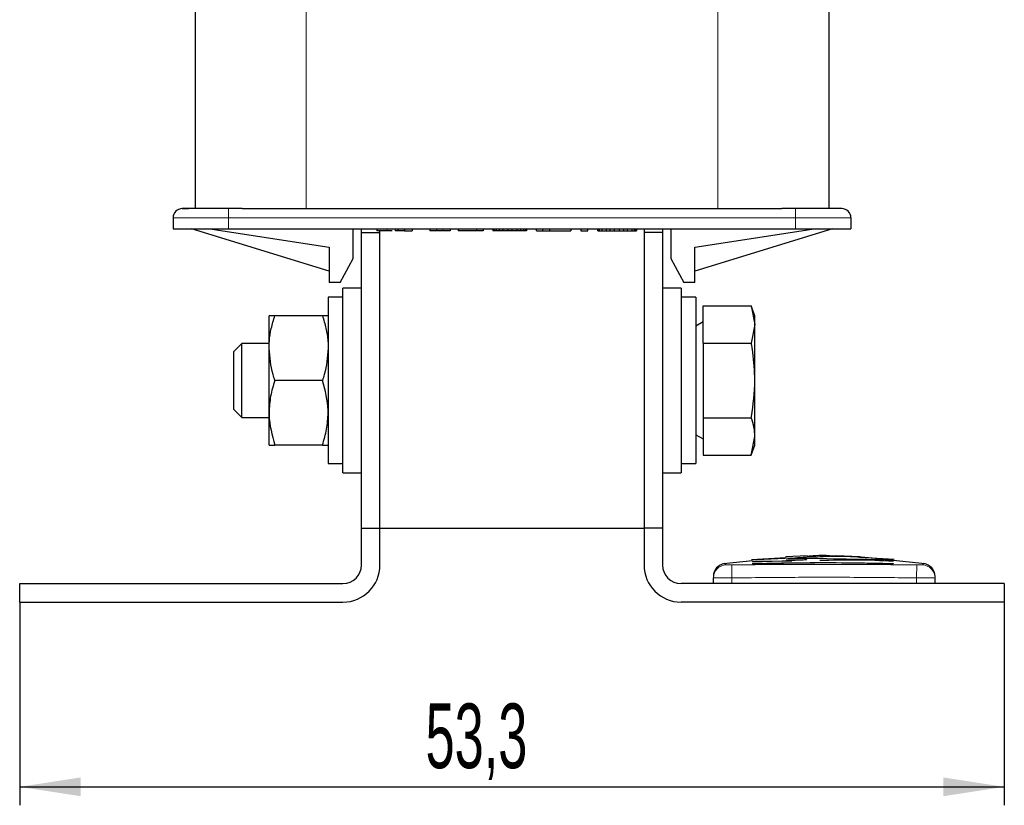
# Model space of a CAD drawing. Header units: millimetres. Extents: x 5 to 418, y 2 to 292.
# Tile 15 of 30: x 167 to 220, y 126 to 168. Entities that reach past the tile are written whole.
import ezdxf

# ---------------------------------------------------------------- set-up
doc = ezdxf.new("R2010")
doc.units = ezdxf.units.MM
doc.layers.add('SLD-0', color=7, linetype='Continuous')
doc.styles.add('SLDTEXTSTYLE0', font='TXT', dxfattribs={"width": 0.605})
doc.dimstyles.new('SLDDIMSTYLE0', dxfattribs={"dimtxt": 3.5, "dimasz": 3.302, "dimexe": 0, "dimexo": 0.0625, "dimgap": 0.875, "dimtad": 1, "dimrnd": 1e-09, "dimzin": 12, "dimdsep": 46, "dimtxsty": 'SLDTEXTSTYLE0', "dimsah": 1, "dimcen": 0.09, "dimadec": 0, "dimazin": 3, "dimtfac": 1, "dimtofl": 0, "dimtmove": 0, "dimatfit": 3, "dimfxl": 1, "dimfrac": 2, "dimtolj": 1, "dimtzin": 12, "dimarcsym": 0})

# ---------------------------------------------------------------- blocks, each defined once
blk = doc.blocks.new('_D_2')
at = {"layer": 'SLD-0'}
for p, q in [((166.82, 136.725), (166.82, 125.725)), ((220.12, 136.725), (220.12, 125.725)), ((166.82, 126.725), (220.12, 126.725))]:
    blk.add_line(p, q, dxfattribs=at)
for points in [[(166.82, 126.725), (170.122, 126.217), (170.122, 127.233)], [(220.12, 126.725), (216.818, 127.233), (216.818, 126.217)]]:
    blk.add_solid(points, dxfattribs=at)
at = {"layer": 'SLD-0', "insert": (188.791, 131.237), "char_height": 3.5, "attachment_point": 1, "style": 'SLDTEXTSTYLE0'}
blk.add_mtext('53,3', dxfattribs=at)

msp = doc.modelspace()

# ---------------------------------------------------------------- linework, layer by layer
at = {"color": 7, "linetype": 'Continuous', "lineweight": 25}
for p, q in [((176.32, 203.425), (176.32, 158.025)), ((210.62, 203.425), (210.62, 158.025)), ((178.857, 158.025), (178.12, 158.025)), ((178.857, 158.025), (182.32, 158.025)), ((182.32, 158.025), (204.62, 158.025)), ((204.62, 158.025), (208.083, 158.025)), ((208.82, 158.025), (208.083, 158.025)), ((175.12, 157.525), (175.12, 156.925)), ((211.82, 157.525), (211.82, 156.925)), ((175.12, 156.925), (178.12, 156.925)), ((183.57, 154.641), (176.12, 156.925)), ((177.12, 156.925), (183.57, 155.933)), ((178.12, 156.925), (208.82, 156.925)), ((184.87, 155.325), (184.87, 156.925)), ((185.32, 156.725), (185.32, 156.925)), ((185.32, 156.725), (186.32, 156.725)), ((185.32, 140.725), (185.32, 156.725)), ((186.151, 156.925), (186.151, 156.825)), ((186.716, 156.825), (186.151, 156.825)), ((186.32, 156.725), (186.32, 156.825)), ((186.32, 140.725), (186.32, 156.725)), ((186.984, 156.825), (186.716, 156.825)), ((187.289, 156.825), (187.149, 156.825)), ((187.289, 156.925), (187.289, 156.825)), ((187.651, 156.825), (187.289, 156.825)), ((187.651, 156.925), (187.651, 156.825)), ((187.651, 156.825), (188.067, 156.825)), ((188.067, 156.925), (188.067, 156.825)), ((189.019, 156.925), (189.019, 156.825)), ((189.381, 156.825), (189.019, 156.825)), ((189.381, 156.925), (189.381, 156.825)), ((189.728, 156.825), (189.381, 156.825)), ((190.114, 156.825), (189.728, 156.825)), ((190.114, 156.925), (190.114, 156.825)), ((190.551, 156.925), (190.551, 156.825)), ((191.563, 156.825), (190.551, 156.825)), ((191.563, 156.825), (191.563, 156.925)), ((191.901, 156.825), (191.563, 156.825)), ((191.901, 156.925), (191.901, 156.825)), ((192.441, 156.925), (192.441, 156.825)), ((192.508, 156.825), (192.441, 156.825)), ((192.508, 156.925), (192.508, 156.825)), ((192.609, 156.825), (192.508, 156.825)), ((192.609, 156.925), (192.609, 156.825)), ((192.778, 156.825), (192.609, 156.825)), ((192.778, 156.925), (192.778, 156.825)), ((192.981, 156.825), (192.778, 156.825)), ((192.981, 156.925), (192.981, 156.825)), ((193.251, 156.825), (192.981, 156.825)), ((193.251, 156.925), (193.251, 156.825)), ((193.453, 156.825), (193.251, 156.825)), ((193.453, 156.925), (193.453, 156.825)), ((193.723, 156.825), (193.453, 156.825)), ((193.723, 156.925), (193.723, 156.825)), ((193.926, 156.825), (193.723, 156.825)), ((193.926, 156.925), (193.926, 156.825)), ((194.094, 156.825), (193.926, 156.825)), ((194.094, 156.925), (194.094, 156.825)), ((194.196, 156.825), (194.094, 156.825)), ((194.196, 156.925), (194.196, 156.825)), ((194.263, 156.825), (194.196, 156.825)), ((194.263, 156.925), (194.263, 156.825)), ((194.803, 156.825), (194.803, 156.925)), ((194.803, 156.825), (195.141, 156.825)), ((195.141, 156.825), (195.141, 156.925)), ((195.141, 156.825), (195.512, 156.825)), ((195.512, 156.825), (195.512, 156.925)), ((195.512, 156.825), (196.659, 156.825)), ((196.659, 156.925), (196.659, 156.825)), ((197.199, 156.925), (197.199, 156.825)), ((197.199, 156.825), (197.571, 156.825)), ((197.571, 156.825), (197.571, 156.925)), ((198.111, 156.825), (198.111, 156.925)), ((198.111, 156.825), (198.144, 156.825)), ((198.144, 156.825), (198.144, 156.925)), ((198.144, 156.825), (198.212, 156.825)), ((198.212, 156.825), (198.212, 156.925)), ((198.212, 156.825), (198.347, 156.825)), ((198.347, 156.825), (198.347, 156.925)), ((198.347, 156.825), (198.583, 156.825)), ((198.583, 156.825), (198.583, 156.925)), ((198.583, 156.825), (198.786, 156.825)), ((198.786, 156.825), (198.786, 156.925)), ((198.786, 156.825), (199.022, 156.825)), ((199.022, 156.825), (199.022, 156.925)), ((199.022, 156.825), (199.292, 156.825)), ((199.292, 156.825), (199.292, 156.925)), ((199.292, 156.825), (199.528, 156.825)), ((199.528, 156.825), (199.528, 156.925)), ((199.528, 156.825), (199.731, 156.825)), ((199.731, 156.825), (199.731, 156.925)), ((199.731, 156.825), (199.967, 156.825)), ((199.967, 156.825), (199.967, 156.925)), ((199.967, 156.825), (200.102, 156.825)), ((200.102, 156.825), (200.102, 156.925)), ((200.102, 156.825), (200.169, 156.825)), ((200.169, 156.825), (200.169, 156.925)), ((200.169, 156.825), (200.203, 156.825)), ((200.203, 156.925), (200.203, 156.825)), ((200.62, 156.925), (200.62, 156.725)), ((201.62, 156.725), (200.62, 156.725)), ((200.62, 156.725), (200.62, 140.725)), ((201.62, 156.925), (201.62, 156.725)), ((201.62, 156.725), (201.62, 140.725)), ((202.07, 156.925), (202.07, 155.325)), ((203.37, 155.933), (209.82, 156.925)), ((210.82, 156.925), (203.37, 154.641)), ((208.82, 156.925), (211.82, 156.925)), ((183.57, 155.933), (183.57, 154.025)), ((203.37, 154.025), (203.37, 155.933)), ((184.17, 154.025), (184.87, 155.325)), ((202.07, 155.325), (202.77, 154.025)), ((184.17, 154.025), (183.57, 154.025)), ((185.32, 153.725), (184.32, 153.725)), ((184.32, 143.725), (184.32, 153.725)), ((202.62, 153.725), (201.62, 153.725)), ((202.62, 153.725), (202.62, 148.725)), ((203.37, 154.025), (202.77, 154.025)), ((184.32, 153.225), (183.52, 153.225)), ((183.52, 153.225), (183.52, 144.225)), ((203.42, 153.225), (202.62, 153.225)), ((203.42, 153.225), (203.42, 144.225)), ((203.82, 152.767), (206.423, 152.767)), ((203.82, 150.746), (203.82, 152.767)), ((206.62, 152.225), (206.423, 152.767)), ((206.423, 152.767), (206.62, 151.756)), ((180.32, 150.475), (180.32, 152.225)), ((183.207, 152.225), (180.633, 152.225)), ((206.62, 151.756), (206.62, 152.225)), ((203.82, 151.896), (203.42, 151.665)), ((206.62, 151.756), (206.423, 150.746)), ((206.62, 148.725), (206.62, 151.756)), ((178.849, 150.725), (178.42, 150.296)), ((180.32, 150.725), (178.849, 150.725)), ((178.849, 146.725), (178.849, 150.725)), ((180.32, 146.975), (180.32, 150.475)), ((203.82, 150.746), (206.423, 150.746)), ((203.82, 150.746), (203.82, 146.704)), ((178.42, 147.155), (178.42, 150.296)), ((183.207, 148.725), (180.633, 148.725)), ((202.62, 148.725), (202.62, 143.725)), ((206.62, 145.694), (206.62, 148.725)), ((178.42, 147.155), (178.849, 146.725)), ((178.849, 146.725), (180.32, 146.725)), ((180.32, 145.225), (180.32, 146.975)), ((203.82, 146.704), (206.423, 146.704)), ((203.82, 146.704), (203.82, 144.684)), ((203.42, 145.785), (203.82, 145.554)), ((206.423, 144.684), (206.62, 145.694)), ((206.62, 145.225), (206.62, 145.694)), ((183.207, 145.225), (180.633, 145.225)), ((206.423, 144.684), (206.62, 145.225)), ((203.82, 144.684), (206.423, 144.684)), ((183.52, 144.225), (184.32, 144.225)), ((202.62, 144.225), (203.42, 144.225)), ((184.32, 143.725), (185.32, 143.725)), ((201.62, 143.725), (202.62, 143.725)), ((185.32, 138.725), (185.32, 140.725)), ((185.32, 140.725), (186.32, 140.725)), ((186.32, 138.725), (186.32, 140.725)), ((186.32, 140.725), (200.62, 140.725)), ((201.62, 140.725), (200.62, 140.725)), ((200.62, 140.725), (200.62, 138.725)), ((201.62, 140.725), (201.62, 138.725)), ((208.3, 139.123), (206.443, 139.011)), ((209.451, 139.225), (208.297, 139.171)), ((208.297, 139.171), (208.297, 139.164)), ((211.025, 139.232), (211.025, 139.221)), ((212.3, 139.18), (211.025, 139.232)), ((214.151, 139.026), (212.298, 139.131)), ((212.3, 139.173), (212.3, 139.18)), ((206.491, 138.955), (204.912, 138.799)), ((208.624, 138.966), (206.491, 138.878)), ((206.491, 138.942), (208.624, 138.966)), ((206.491, 138.942), (206.491, 138.922)), ((206.491, 138.81), (206.491, 138.79)), ((208.626, 139.102), (206.729, 139.013)), ((208.394, 139.065), (209.427, 139.098)), ((209.427, 139.098), (213.739, 139.038)), ((213.444, 139.042), (214.104, 139.002)), ((214.104, 138.952), (214.104, 138.932)), ((214.104, 138.814), (214.104, 138.794)), ((215.828, 138.799), (214.105, 138.982)), ((166.82, 136.725), (166.82, 137.725)), ((166.82, 137.725), (184.32, 137.725)), ((220.12, 137.725), (202.62, 137.725)), ((204.37, 137.725), (204.37, 138.037)), ((216.37, 137.725), (216.37, 138.037)), ((220.12, 137.725), (220.12, 136.725)), ((166.82, 136.725), (184.32, 136.725)), ((220.12, 136.725), (202.62, 136.725))]:
    msp.add_line(p, q, dxfattribs=at)
at = {"color": 7, "linetype": 'Continuous', "lineweight": 18}
for p, q in [((182.32, 203.425), (182.32, 158.025)), ((204.62, 203.425), (204.62, 158.025)), ((178.12, 158.025), (178.12, 157.525)), ((208.82, 158.025), (208.82, 157.525)), ((178.12, 157.525), (175.12, 157.525)), ((208.82, 157.525), (178.12, 157.525)), ((178.12, 157.525), (178.12, 156.925)), ((211.82, 157.525), (208.82, 157.525)), ((208.82, 157.525), (208.82, 156.925)), ((186.716, 156.925), (186.716, 156.825)), ((187.149, 156.925), (187.149, 156.825)), ((189.728, 156.925), (189.728, 156.825)), ((205.362, 138.737), (205.37, 138.037)), ((215.378, 138.737), (215.37, 138.037)), ((205.37, 137.725), (205.37, 138.037)), ((215.37, 137.725), (215.37, 138.037))]:
    msp.add_line(p, q, dxfattribs=at)
at = {"color": 7, "linetype": 'Continuous', "lineweight": 25}
for centre, radius, start, end in [((175.62, 157.525), 0.5, 90, 180), ((211.32, 157.525), 0.5, 0, 90), ((184.32, 138.725), 1, 270, 0), ((184.32, 138.725), 2, 270, 0), ((202.62, 138.725), 2, 180, 270), ((202.62, 138.725), 1, 180, 270), ((205.07, 138.114), 0.7, 97.6427, 180), ((215.67, 138.114), 0.7, 360, 82.373)]:
    msp.add_arc(centre, radius, start, end, dxfattribs=at)
at = {"color": 7, "linetype": 'Continuous', "lineweight": 18}
for centre, start, end in [((205.07, 138.037), 90.9896, 179.9979), ((215.67, 138.037), 0.0021, 89.0096)]:
    msp.add_arc(centre, 0.7, start, end, dxfattribs=at)
at = {"color": 7, "linetype": 'Continuous', "lineweight": 25}
for points, knots in [([(178.12, 158.025), (177.806, 158.025), (177.32, 158.025), (176.737, 158.025), (176.34, 158.025), (176.017, 158.025), (175.705, 158.025), (175.653, 158.025), (175.62, 158.025)], [0, 0, 0, 0, 0.239443, 0.36979, 0.5, 0.630347, 0.760557, 1, 1, 1, 1]), ([(175.62, 158.025), (175.637, 158.025), (175.664, 158.025), (175.809, 158.025), (175.913, 158.025), (175.96, 158.025)], [0, 0, 0, 0, 0.500287, 0.772774, 1, 1, 1, 1]), ([(175.62, 158.025), (175.637, 158.025), (175.664, 158.025), (175.809, 158.025), (175.913, 158.025), (175.96, 158.025)], [0, 0, 0, 0, 0.500287, 0.772774, 1, 1, 1, 1]), ([(175.62, 158.025), (175.637, 158.025), (175.664, 158.025), (175.809, 158.025), (175.913, 158.025), (175.96, 158.025)], [0, 0, 0, 0, 0.500287, 0.772774, 1, 1, 1, 1]), ([(211.32, 158.025), (211.286, 158.025), (211.234, 158.025), (210.923, 158.025), (210.6, 158.025), (210.202, 158.025), (209.62, 158.025), (209.134, 158.025), (208.82, 158.025)], [0, 0, 0, 0, 0.239443, 0.36979, 0.5, 0.630347, 0.760557, 1, 1, 1, 1]), ([(180.32, 150.475), (180.323, 150.601), (180.332, 150.959), (180.426, 151.548), (180.563, 151.999), (180.633, 152.225)], [0, 0, 0, 0, 0.213103, 0.604185, 1, 1, 1, 1]), ([(180.633, 152.225), (180.545, 152.225), (180.369, 152.225), (180.336, 152.225), (180.32, 152.225)], [0, 0, 0, 0, 0.495458, 1, 1, 1, 1]), ([(183.207, 152.225), (183.276, 152.001), (183.413, 151.55), (183.507, 150.962), (183.517, 150.601), (183.52, 150.475)], [0, 0, 0, 0, 0.391464, 0.786896, 1, 1, 1, 1]), ([(183.52, 152.225), (183.52, 152.225), (183.517, 152.225), (183.448, 152.225), (183.288, 152.225), (183.207, 152.225)], [0, 0, 0, 0, 0.070036, 0.530757, 1, 1, 1, 1]), ([(180.633, 148.725), (180.598, 148.832), (180.413, 149.401), (180.362, 149.994), (180.32, 150.475)], [0, 0, 0, 0, 0.187363, 1, 1, 1, 1]), ([(183.52, 150.475), (183.478, 149.994), (183.427, 149.401), (183.242, 148.832), (183.207, 148.725)], [0, 0, 0, 0, 0.812637, 1, 1, 1, 1]), ([(206.62, 148.725), (206.598, 149.236), (206.569, 149.914), (206.452, 150.582), (206.423, 150.746)], [0, 0, 0, 0, 0.754038, 1, 1, 1, 1]), ([(180.633, 148.725), (180.545, 148.441), (180.369, 147.867), (180.336, 147.274), (180.32, 146.975)], [0, 0, 0, 0, 0.495458, 1, 1, 1, 1]), ([(183.52, 146.975), (183.52, 147.017), (183.515, 147.608), (183.356, 148.187), (183.207, 148.725)], [0, 0, 0, 0, 0.070174, 1, 1, 1, 1]), ([(206.423, 146.704), (206.427, 146.725), (206.547, 147.391), (206.584, 148.069), (206.62, 148.725)], [0, 0, 0, 0, 0.031118, 1, 1, 1, 1]), ([(180.32, 146.975), (180.32, 146.934), (180.325, 146.343), (180.484, 145.764), (180.633, 145.225)], [0, 0, 0, 0, 0.070174, 1, 1, 1, 1]), ([(183.207, 145.225), (183.295, 145.509), (183.471, 146.083), (183.504, 146.676), (183.52, 146.975)], [0, 0, 0, 0, 0.495458, 1, 1, 1, 1]), ([(206.62, 145.694), (206.61, 145.863), (206.591, 146.202), (206.479, 146.536), (206.423, 146.704)], [0, 0, 0, 0, 0.497781, 1, 1, 1, 1]), ([(180.32, 145.225), (180.32, 145.225), (180.325, 145.225), (180.484, 145.225), (180.633, 145.225)], [0, 0, 0, 0, 0.070174, 1, 1, 1, 1]), ([(183.207, 145.225), (183.295, 145.225), (183.471, 145.225), (183.504, 145.225), (183.52, 145.225)], [0, 0, 0, 0, 0.495458, 1, 1, 1, 1]), ([(208.626, 139.102), (209.033, 139.143), (209.49, 139.189), (209.948, 139.168), (209.997, 139.166)], [0, 0, 0, 0, 0.891034, 1, 1, 1, 1]), ([(211.024, 139.203), (210.782, 139.224), (210.258, 139.268), (209.734, 139.219), (209.452, 139.193)], [0, 0, 0, 0, 0.462117, 1, 1, 1, 1]), ([(213.739, 139.038), (212.698, 139.132), (211.451, 139.246), (210.204, 139.177), (209.997, 139.166)], [0, 0, 0, 0, 0.834628, 1, 1, 1, 1]), ([(206.491, 138.81), (207.532, 138.833), (210.07, 138.889), (212.608, 138.842), (214.104, 138.814)], [0, 0, 0, 0, 0.410329, 1, 1, 1, 1]), ([(214.104, 138.794), (213.063, 138.816), (210.526, 138.869), (207.988, 138.819), (206.491, 138.79)], [0, 0, 0, 0, 0.410076, 1, 1, 1, 1]), ([(209.427, 139.025), (209.421, 139.022), (209.409, 139.015), (209.312, 139.005), (209.17, 138.996), (208.993, 138.989), (208.803, 138.984), (208.619, 138.982), (208.464, 138.982), (208.356, 138.985), (208.315, 138.99), (208.312, 138.993), (208.311, 138.994)], [0, 0, 0, 0, 0.107578, 0.215155, 0.322741, 0.430265, 0.537681, 0.644986, 0.752213, 0.859411, 0.96664, 1, 1, 1, 1]), ([(210.125, 138.989), (210.788, 139.008), (212.115, 139.046), (213.441, 138.983), (214.104, 138.952)], [0, 0, 0, 0, 0.499578, 1, 1, 1, 1])]:
    msp.add_open_spline(points, degree=3, knots=knots, dxfattribs=at)
at = {"color": 7, "linetype": 'Continuous', "lineweight": 18}
for points, knots in [([(204.977, 138.808), (204.977, 138.808), (204.969, 138.814), (204.995, 138.796), (205.037, 138.757), (205.058, 138.737)], [0, 0, 0, 0, 0.00013, 0.500046, 1, 1, 1, 1]), ([(205.058, 138.737), (205.06, 138.737), (205.064, 138.736), (205.101, 138.736), (205.17, 138.736), (205.26, 138.736), (205.328, 138.737), (205.362, 138.737)], [0, 0, 0, 0, 0.140567, 0.3553278, 0.5708439, 0.7860438, 1, 1, 1, 1]), ([(205.362, 138.737), (205.93, 138.743), (207.067, 138.755), (208.772, 138.765), (210.478, 138.768), (212.68, 138.763), (214.313, 138.747), (215.378, 138.737)], [0, 0, 0, 0, 0.170247, 0.340499, 0.510771, 0.68105, 1, 1, 1, 1]), ([(215.378, 138.737), (215.4, 138.737), (215.456, 138.736), (215.541, 138.736), (215.618, 138.736), (215.671, 138.736), (215.678, 138.737), (215.682, 138.737)], [0, 0, 0, 0, 0.140657, 0.355504, 0.571033, 0.786172, 1, 1, 1, 1]), ([(215.682, 138.737), (215.705, 138.758), (215.75, 138.8), (215.759, 138.805), (215.763, 138.808)], [0, 0, 0, 0, 0.500048, 1, 1, 1, 1]), ([(215.37, 138.037), (214.307, 138.048), (212.108, 138.07), (208.775, 138.071), (206.505, 138.048), (205.37, 138.037)], [0, 0, 0, 0, 0.318977, 0.659476, 1, 1, 1, 1]), ([(205.37, 138.037), (205.257, 138.037), (205.033, 138.036), (204.733, 138.036), (204.507, 138.036), (204.387, 138.036), (204.375, 138.037), (204.37, 138.037)], [0, 0, 0, 0, 0.214673, 0.429352, 0.644027, 0.858696, 1, 1, 1, 1]), ([(216.37, 138.037), (216.359, 138.037), (216.337, 138.036), (216.164, 138.036), (215.911, 138.036), (215.629, 138.036), (215.444, 138.037), (215.37, 138.037)], [0, 0, 0, 0, 0.214672, 0.429352, 0.644026, 0.858695, 1, 1, 1, 1])]:
    msp.add_open_spline(points, degree=3, knots=knots, dxfattribs=at)

# ---------------------------------------------------------------- dimensions: what is measured, and where the dimension line sits
at = {"layer": 'SLD-0'}
dim = msp.add_linear_dim(base=(220.12, 126.725), p1=(166.82, 136.725), p2=(220.12, 136.725), dimstyle='SLDDIMSTYLE0', dxfattribs=at)
dim.commit()
dim.dimension.update_dxf_attribs({"geometry": '_D_2', "text_midpoint": (193.47, 126.725), "dimtype": 160})

doc.saveas('drawing.dxf')
